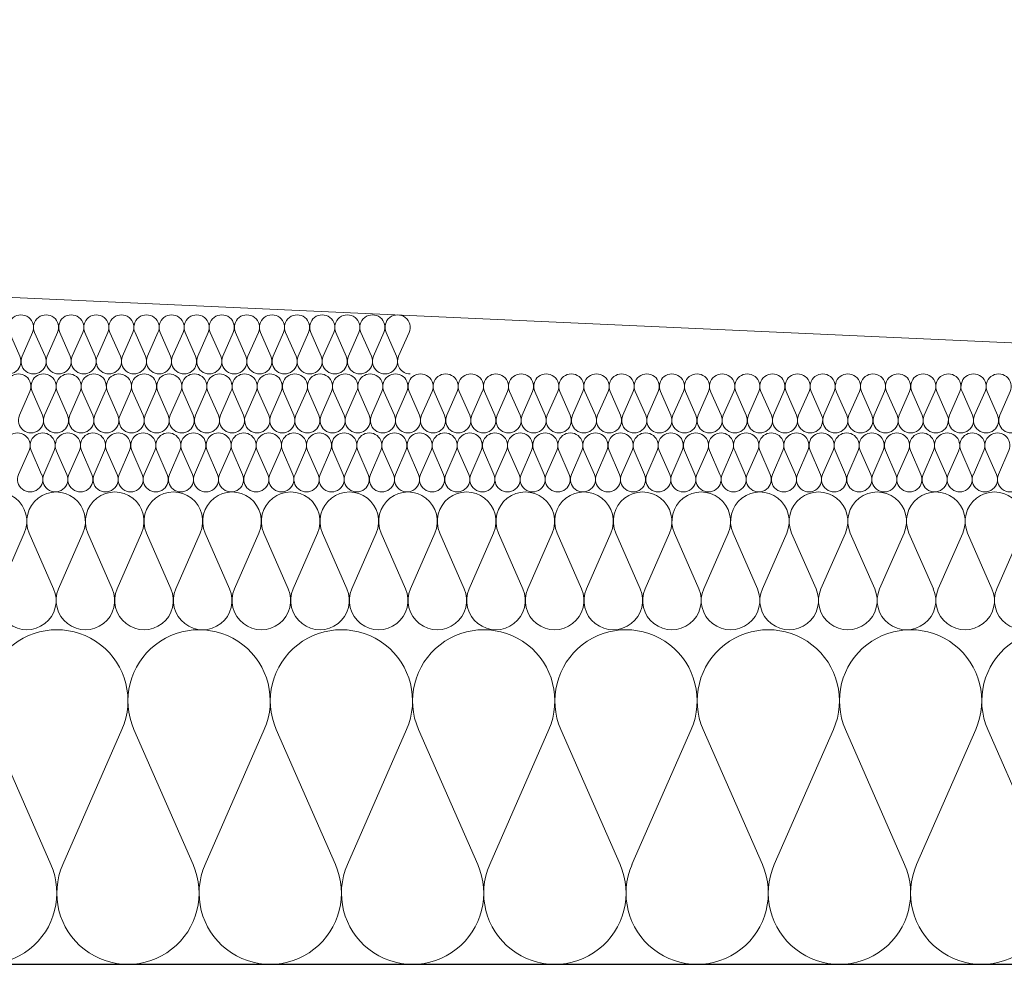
# Model space of a CAD drawing. Extents: x -686885 to -413214, y -23370 to 153194.
# Tile 36 of 145: x -650548 to -650048, y -7972 to -7490. Entities that reach past the tile are written whole.
import ezdxf

# ---------------------------------------------------------------- set-up
doc = ezdxf.new("R2010")
doc.units = 0
doc.header["$MEASUREMENT"] = 0
for name, color, linetype, lineweight in [('Arch stropy_Nr_Pióra__1', 7, 'Continuous', 25), ('INWENT KONST. DREWNIANA_Nr_Pióra__21', 7, 'Continuous', 9), ('INWENT WYMIARY_Nr_Pióra__21', 7, 'Continuous', 9), ('INWENT WYMIARY_Nr_Pióra__5', 7, 'Continuous', 13)]:
    doc.layers.add(name, color=color, linetype=linetype, lineweight=lineweight)
doc.layers.add('Inwent Izolacje', color=7, linetype='Continuous')
doc.layers.add('INWENT WYMIARY', color=7, linetype='Continuous')
doc.layers.add('Inwent Izolacje_Nr_Pióra__2', color=7, linetype='Continuous', lineweight=13, true_color=0x7f7f7f)
doc.styles.add('GENERATED_STYLE_1', font='txt')
doc.dimstyles.new('GENERATED_STYLE__9', dxfattribs={"dimtxt": 160.000002, "dimasz": 110.144928, "dimexe": 0.18, "dimexo": 40, "dimgap": 0.09, "dimtad": 1, "dimtih": 1, "dimtoh": 1, "dimdec": 0, "dimzin": 0, "dimdsep": 46, "dimtxsty": 'GENERATED_STYLE_1', "dimblk": 'ARROWHEAD_5', "dimblk1": 'ARROWHEAD_5', "dimblk2": 'ARROWHEAD_5', "dimcen": 0.09, "dimclrd": 7, "dimclre": 7, "dimclrt": 7, "dimazin": 0, "dimtfac": 1, "dimtdec": 4, "dimtmove": 0, "dimatfit": 3, "dimfxl": 0, "dimtolj": 1, "dimtzin": 0, "dimarcsym": 0})

# ---------------------------------------------------------------- blocks, each defined once
blk = doc.blocks.new('Izolacja cieplna 14_13', base_point=(-647529.55, -7969.58))
at = {"layer": 'Inwent Izolacje_Nr_Pióra__2', "linetype": 'Continuous'}
for p, q in [((-650532.02, -7918.92), (-650562.09, -7850.24)), ((-650495.88, -7850.24), (-650525.95, -7918.92)), ((-650459.74, -7918.92), (-650489.81, -7850.24)), ((-650423.61, -7850.24), (-650453.67, -7918.92)), ((-650387.47, -7918.92), (-650417.53, -7850.24)), ((-650351.33, -7850.24), (-650381.4, -7918.92)), ((-650315.19, -7918.92), (-650345.26, -7850.24)), ((-650279.06, -7850.24), (-650309.12, -7918.92)), ((-650242.92, -7918.92), (-650272.98, -7850.24)), ((-650206.78, -7850.24), (-650236.85, -7918.92)), ((-650170.64, -7918.92), (-650200.71, -7850.24)), ((-650134.51, -7850.24), (-650164.57, -7918.92)), ((-650098.37, -7918.92), (-650128.43, -7850.24)), ((-650062.23, -7850.24), (-650092.3, -7918.92)), ((-650026.09, -7918.92), (-650056.16, -7850.24))]:
    blk.add_line(p, q, dxfattribs=at)
for centre, start_param, end_param in [((-650528.98, -7835.73), 1.158003, 5.125183), ((-650456.71, -7835.73), 1.158003, 5.125183), ((-650384.43, -7835.73), 1.158003, 5.125183), ((-650312.16, -7835.73), 1.158003, 5.125183), ((-650239.88, -7835.73), 1.158003, 5.125183), ((-650167.61, -7835.73), 1.158003, 5.125183), ((-650095.33, -7835.73), 1.158003, 5.125183), ((-650023.06, -7835.73), 1.158003, 5.125183), ((-650565.12, -7933.42), 4.299595, 8.266774), ((-650492.85, -7933.42), 4.299595, 8.266774), ((-650420.57, -7933.42), 4.299595, 8.266774), ((-650348.29, -7933.42), 4.299595, 8.266774), ((-650276.02, -7933.42), 4.299595, 8.266774), ((-650203.74, -7933.42), 4.299595, 8.266774), ((-650131.47, -7933.42), 4.299595, 8.266774), ((-650059.19, -7933.42), 4.299595, 8.266774)]:
    blk.add_ellipse(centre, major_axis=(0, -36.15), ratio=0.999515, start_param=start_param, end_param=end_param, dxfattribs=at)
blk = doc.blocks.new('Izolacja cieplna 14_14', base_point=(-648399.55, -7799.58))
at = {"layer": 'Inwent Izolacje_Nr_Pióra__2', "linetype": 'Continuous'}
for p, q in [((-650545.49, -7750.44), (-650557.88, -7778.72)), ((-650530.59, -7778.72), (-650542.98, -7750.44)), ((-650515.7, -7750.44), (-650528.09, -7778.72)), ((-650500.8, -7778.72), (-650513.2, -7750.44)), ((-650485.91, -7750.44), (-650498.3, -7778.72)), ((-650471.02, -7778.72), (-650483.41, -7750.44)), ((-650456.12, -7750.44), (-650468.52, -7778.72)), ((-650441.23, -7778.72), (-650453.62, -7750.44)), ((-650426.34, -7750.44), (-650438.73, -7778.72)), ((-650411.44, -7778.72), (-650423.83, -7750.44)), ((-650396.55, -7750.44), (-650408.94, -7778.72)), ((-650381.66, -7778.72), (-650394.05, -7750.44)), ((-650366.76, -7750.44), (-650379.15, -7778.72)), ((-650351.87, -7778.72), (-650364.26, -7750.44)), ((-650336.98, -7750.44), (-650349.37, -7778.72)), ((-650322.08, -7778.72), (-650334.47, -7750.44)), ((-650307.19, -7750.44), (-650319.58, -7778.72)), ((-650292.29, -7778.72), (-650304.69, -7750.44)), ((-650277.4, -7750.44), (-650289.79, -7778.72)), ((-650262.51, -7778.72), (-650274.9, -7750.44)), ((-650247.61, -7750.44), (-650260, -7778.72)), ((-650232.72, -7778.72), (-650245.11, -7750.44)), ((-650217.83, -7750.44), (-650230.22, -7778.72)), ((-650202.93, -7778.72), (-650215.32, -7750.44)), ((-650188.04, -7750.44), (-650200.43, -7778.72)), ((-650173.14, -7778.72), (-650185.54, -7750.44)), ((-650158.25, -7750.44), (-650170.64, -7778.72)), ((-650143.36, -7778.72), (-650155.75, -7750.44)), ((-650128.46, -7750.44), (-650140.86, -7778.72)), ((-650113.57, -7778.72), (-650125.96, -7750.44)), ((-650098.68, -7750.44), (-650111.07, -7778.72)), ((-650083.78, -7778.72), (-650096.17, -7750.44)), ((-650068.89, -7750.44), (-650081.28, -7778.72)), ((-650054, -7778.72), (-650066.39, -7750.44)), ((-650039.1, -7750.44), (-650051.49, -7778.72))]:
    blk.add_line(p, q, dxfattribs=at)
for centre, start_param, end_param in [((-650559.13, -7744.47), 2.728799, 6.695979), ((-650529.34, -7744.47), 2.728799, 6.695979), ((-650499.55, -7744.47), 2.728799, 6.695979), ((-650469.77, -7744.47), 2.728799, 6.695979), ((-650439.98, -7744.47), 2.728799, 6.695979), ((-650410.19, -7744.47), 2.728799, 6.695979), ((-650380.4, -7744.47), 2.728799, 6.695979), ((-650350.62, -7744.47), 2.728799, 6.695979), ((-650320.83, -7744.47), 2.728799, 6.695979), ((-650291.04, -7744.47), 2.728799, 6.695979), ((-650261.26, -7744.47), 2.728799, 6.695979), ((-650231.47, -7744.47), 2.728799, 6.695979), ((-650201.68, -7744.47), 2.728799, 6.695979), ((-650171.89, -7744.47), 2.728799, 6.695979), ((-650142.11, -7744.47), 2.728799, 6.695979), ((-650112.32, -7744.47), 2.728799, 6.695979), ((-650082.53, -7744.47), 2.728799, 6.695979), ((-650052.74, -7744.47), 2.728799, 6.695979), ((-650544.23, -7784.69), 5.870392, 9.837571), ((-650514.45, -7784.69), 5.870392, 9.837571), ((-650484.66, -7784.69), 5.870392, 9.837571), ((-650454.87, -7784.69), 5.870392, 9.837571), ((-650425.09, -7784.69), 5.870392, 9.837571), ((-650395.3, -7784.69), 5.870392, 9.837571), ((-650365.51, -7784.69), 5.870392, 9.837571), ((-650335.72, -7784.69), 5.870392, 9.837571), ((-650305.94, -7784.69), 5.870392, 9.837571), ((-650276.15, -7784.69), 5.870392, 9.837571), ((-650246.36, -7784.69), 5.870392, 9.837571), ((-650216.57, -7784.69), 5.870392, 9.837571), ((-650186.79, -7784.69), 5.870392, 9.837571), ((-650157, -7784.69), 5.870392, 9.837571), ((-650127.21, -7784.69), 5.870392, 9.837571), ((-650097.43, -7784.69), 5.870392, 9.837571), ((-650067.64, -7784.69), 5.870392, 9.837571), ((-650037.85, -7784.69), 5.870392, 9.837571)]:
    blk.add_ellipse(centre, major_axis=(-14.89, 0), ratio=0.999587, start_param=start_param, end_param=end_param, dxfattribs=at)
blk = doc.blocks.new('Izolacja cieplna 14_15', base_point=(-649049.55, -7729.58))
at = {"layer": 'Inwent Izolacje_Nr_Pióra__2', "linetype": 'Continuous'}
for p, q in [((-650543.06, -7708.52), (-650548.37, -7720.64)), ((-650536.68, -7720.64), (-650541.99, -7708.52)), ((-650530.3, -7708.52), (-650535.61, -7720.64)), ((-650523.92, -7720.64), (-650529.23, -7708.52)), ((-650517.54, -7708.52), (-650522.85, -7720.64)), ((-650511.16, -7720.64), (-650516.47, -7708.52)), ((-650504.78, -7708.52), (-650510.09, -7720.64)), ((-650498.4, -7720.64), (-650503.71, -7708.52)), ((-650492.02, -7708.52), (-650497.33, -7720.64)), ((-650485.64, -7720.64), (-650490.94, -7708.52)), ((-650479.26, -7708.52), (-650484.56, -7720.64)), ((-650472.88, -7720.64), (-650478.18, -7708.52)), ((-650466.5, -7708.52), (-650471.8, -7720.64)), ((-650460.12, -7720.64), (-650465.42, -7708.52)), ((-650453.74, -7708.52), (-650459.04, -7720.64)), ((-650447.36, -7720.64), (-650452.66, -7708.52)), ((-650440.98, -7708.52), (-650446.28, -7720.64)), ((-650434.59, -7720.64), (-650439.9, -7708.52)), ((-650428.21, -7708.52), (-650433.52, -7720.64)), ((-650421.83, -7720.64), (-650427.14, -7708.52)), ((-650415.45, -7708.52), (-650420.76, -7720.64)), ((-650409.07, -7720.64), (-650414.38, -7708.52)), ((-650402.69, -7708.52), (-650408, -7720.64)), ((-650396.31, -7720.64), (-650401.62, -7708.52)), ((-650389.93, -7708.52), (-650395.24, -7720.64)), ((-650383.55, -7720.64), (-650388.86, -7708.52)), ((-650377.17, -7708.52), (-650382.48, -7720.64)), ((-650370.79, -7720.64), (-650376.1, -7708.52)), ((-650364.41, -7708.52), (-650369.72, -7720.64)), ((-650358.03, -7720.64), (-650363.34, -7708.52)), ((-650351.65, -7708.52), (-650356.96, -7720.64)), ((-650345.27, -7720.64), (-650350.58, -7708.52)), ((-650338.89, -7708.52), (-650344.2, -7720.64)), ((-650332.51, -7720.64), (-650337.82, -7708.52)), ((-650326.13, -7708.52), (-650331.44, -7720.64)), ((-650319.75, -7720.64), (-650325.06, -7708.52)), ((-650313.37, -7708.52), (-650318.68, -7720.64)), ((-650306.99, -7720.64), (-650312.3, -7708.52)), ((-650300.61, -7708.52), (-650305.92, -7720.64)), ((-650294.23, -7720.64), (-650299.54, -7708.52)), ((-650287.85, -7708.52), (-650293.16, -7720.64)), ((-650281.47, -7720.64), (-650286.78, -7708.52)), ((-650275.09, -7708.52), (-650280.4, -7720.64)), ((-650268.71, -7720.64), (-650274.02, -7708.52)), ((-650262.33, -7708.52), (-650267.64, -7720.64)), ((-650255.95, -7720.64), (-650261.26, -7708.52)), ((-650249.57, -7708.52), (-650254.88, -7720.64)), ((-650243.19, -7720.64), (-650248.5, -7708.52)), ((-650236.81, -7708.52), (-650242.12, -7720.64)), ((-650230.43, -7720.64), (-650235.74, -7708.52)), ((-650224.05, -7708.52), (-650229.36, -7720.64)), ((-650217.67, -7720.64), (-650222.98, -7708.52)), ((-650211.29, -7708.52), (-650216.6, -7720.64)), ((-650204.91, -7720.64), (-650210.22, -7708.52)), ((-650198.53, -7708.52), (-650203.84, -7720.64)), ((-650192.15, -7720.64), (-650197.46, -7708.52)), ((-650185.77, -7708.52), (-650191.08, -7720.64)), ((-650179.39, -7720.64), (-650184.69, -7708.52)), ((-650173.01, -7708.52), (-650178.31, -7720.64)), ((-650166.63, -7720.64), (-650171.93, -7708.52)), ((-650160.25, -7708.52), (-650165.55, -7720.64)), ((-650153.87, -7720.64), (-650159.17, -7708.52)), ((-650147.49, -7708.52), (-650152.79, -7720.64)), ((-650141.11, -7720.64), (-650146.41, -7708.52)), ((-650134.73, -7708.52), (-650140.03, -7720.64)), ((-650128.34, -7720.64), (-650133.65, -7708.52)), ((-650121.96, -7708.52), (-650127.27, -7720.64)), ((-650115.58, -7720.64), (-650120.89, -7708.52)), ((-650109.2, -7708.52), (-650114.51, -7720.64)), ((-650102.82, -7720.64), (-650108.13, -7708.52)), ((-650096.44, -7708.52), (-650101.75, -7720.64)), ((-650090.06, -7720.64), (-650095.37, -7708.52)), ((-650083.68, -7708.52), (-650088.99, -7720.64)), ((-650077.3, -7720.64), (-650082.61, -7708.52)), ((-650070.92, -7708.52), (-650076.23, -7720.64)), ((-650064.54, -7720.64), (-650069.85, -7708.52)), ((-650058.16, -7708.52), (-650063.47, -7720.64)), ((-650051.78, -7720.64), (-650057.09, -7708.52)), ((-650045.4, -7708.52), (-650050.71, -7720.64))]:
    blk.add_line(p, q, dxfattribs=at)
for centre, start_param, end_param in [((-650548.9, -7705.96), 1.158003, 5.125183), ((-650536.14, -7705.96), 1.158003, 5.125183), ((-650523.38, -7705.96), 1.158003, 5.125183), ((-650510.62, -7705.96), 1.158003, 5.125183), ((-650497.86, -7705.96), 1.158003, 5.125183), ((-650485.1, -7705.96), 1.158003, 5.125183), ((-650472.34, -7705.96), 1.158003, 5.125183), ((-650459.58, -7705.96), 1.158003, 5.125183), ((-650446.82, -7705.96), 1.158003, 5.125183), ((-650434.06, -7705.96), 1.158003, 5.125183), ((-650421.3, -7705.96), 1.158003, 5.125183), ((-650408.54, -7705.96), 1.158003, 5.125183), ((-650395.78, -7705.96), 1.158003, 5.125183), ((-650383.02, -7705.96), 1.158003, 5.125183), ((-650370.26, -7705.96), 1.158003, 5.125183), ((-650357.5, -7705.96), 1.158003, 5.125183), ((-650344.74, -7705.96), 1.158003, 5.125183), ((-650331.98, -7705.96), 1.158003, 5.125183), ((-650319.22, -7705.96), 1.158003, 5.125183), ((-650306.45, -7705.96), 1.158003, 5.125183), ((-650293.69, -7705.96), 1.158003, 5.125183), ((-650280.93, -7705.96), 1.158003, 5.125183), ((-650268.17, -7705.96), 1.158003, 5.125183), ((-650255.41, -7705.96), 1.158003, 5.125183), ((-650242.65, -7705.96), 1.158003, 5.125183), ((-650229.89, -7705.96), 1.158003, 5.125183), ((-650217.13, -7705.96), 1.158003, 5.125183), ((-650204.37, -7705.96), 1.158003, 5.125183), ((-650191.61, -7705.96), 1.158003, 5.125183), ((-650178.85, -7705.96), 1.158003, 5.125183), ((-650166.09, -7705.96), 1.158003, 5.125183), ((-650153.33, -7705.96), 1.158003, 5.125183), ((-650140.57, -7705.96), 1.158003, 5.125183), ((-650127.81, -7705.96), 1.158003, 5.125183), ((-650115.05, -7705.96), 1.158003, 5.125183), ((-650102.29, -7705.96), 1.158003, 5.125183), ((-650089.53, -7705.96), 1.158003, 5.125183), ((-650076.77, -7705.96), 1.158003, 5.125183), ((-650064.01, -7705.96), 1.158003, 5.125183), ((-650051.25, -7705.96), 1.158003, 5.125183), ((-650542.52, -7723.2), 4.299595, 8.266774), ((-650529.76, -7723.2), 4.299595, 8.266774), ((-650517, -7723.2), 4.299595, 8.266774), ((-650504.24, -7723.2), 4.299595, 8.266774), ((-650491.48, -7723.2), 4.299595, 8.266774), ((-650478.72, -7723.2), 4.299595, 8.266774), ((-650465.96, -7723.2), 4.299595, 8.266774), ((-650453.2, -7723.2), 4.299595, 8.266774), ((-650440.44, -7723.2), 4.299595, 8.266774), ((-650427.68, -7723.2), 4.299595, 8.266774), ((-650414.92, -7723.2), 4.299595, 8.266774), ((-650402.16, -7723.2), 4.299595, 8.266774), ((-650389.4, -7723.2), 4.299595, 8.266774), ((-650376.64, -7723.2), 4.299595, 8.266774), ((-650363.88, -7723.2), 4.299595, 8.266774), ((-650351.12, -7723.2), 4.299595, 8.266774), ((-650338.36, -7723.2), 4.299595, 8.266774), ((-650325.6, -7723.2), 4.299595, 8.266774), ((-650312.83, -7723.2), 4.299595, 8.266774), ((-650300.07, -7723.2), 4.299595, 8.266774), ((-650287.31, -7723.2), 4.299595, 8.266774), ((-650274.55, -7723.2), 4.299595, 8.266774), ((-650261.79, -7723.2), 4.299595, 8.266774), ((-650249.03, -7723.2), 4.299595, 8.266774), ((-650236.27, -7723.2), 4.299595, 8.266774), ((-650223.51, -7723.2), 4.299595, 8.266774), ((-650210.75, -7723.2), 4.299595, 8.266774), ((-650197.99, -7723.2), 4.299595, 8.266774), ((-650185.23, -7723.2), 4.299595, 8.266774), ((-650172.47, -7723.2), 4.299595, 8.266774), ((-650159.71, -7723.2), 4.299595, 8.266774), ((-650146.95, -7723.2), 4.299595, 8.266774), ((-650134.19, -7723.2), 4.299595, 8.266774), ((-650121.43, -7723.2), 4.299595, 8.266774), ((-650108.67, -7723.2), 4.299595, 8.266774), ((-650095.91, -7723.2), 4.299595, 8.266774), ((-650083.15, -7723.2), 4.299595, 8.266774), ((-650070.39, -7723.2), 4.299595, 8.266774), ((-650057.63, -7723.2), 4.299595, 8.266774), ((-650044.87, -7723.2), 4.299595, 8.266774)]:
    blk.add_ellipse(centre, major_axis=(0, -6.38), ratio=0.999979, start_param=start_param, end_param=end_param, dxfattribs=at)
blk = doc.blocks.new('Izolacja cieplna 14_16', base_point=(-649699.55, -7699.58))
at = {"layer": 'Inwent Izolacje_Nr_Pióra__2', "linetype": 'Continuous'}
for p, q in [((-650542.64, -7678.52), (-650547.95, -7690.64)), ((-650536.26, -7690.64), (-650541.57, -7678.52)), ((-650529.88, -7678.52), (-650535.19, -7690.64)), ((-650523.49, -7690.64), (-650528.8, -7678.52)), ((-650517.11, -7678.52), (-650522.42, -7690.64)), ((-650510.73, -7690.64), (-650516.04, -7678.52)), ((-650504.35, -7678.52), (-650509.66, -7690.64)), ((-650497.96, -7690.64), (-650503.27, -7678.52)), ((-650491.58, -7678.52), (-650496.89, -7690.64)), ((-650485.2, -7690.64), (-650490.51, -7678.52)), ((-650478.81, -7678.52), (-650484.12, -7690.64)), ((-650472.43, -7690.64), (-650477.74, -7678.52)), ((-650466.05, -7678.52), (-650471.36, -7690.64)), ((-650459.66, -7690.64), (-650464.97, -7678.52)), ((-650453.28, -7678.52), (-650458.59, -7690.64)), ((-650446.9, -7690.64), (-650452.21, -7678.52)), ((-650440.52, -7678.52), (-650445.83, -7690.64)), ((-650434.13, -7690.64), (-650439.44, -7678.52)), ((-650427.75, -7678.52), (-650433.06, -7690.64)), ((-650421.37, -7690.64), (-650426.68, -7678.52)), ((-650414.98, -7678.52), (-650420.29, -7690.64)), ((-650408.6, -7690.64), (-650413.91, -7678.52)), ((-650402.22, -7678.52), (-650407.53, -7690.64)), ((-650395.83, -7690.64), (-650401.15, -7678.52)), ((-650389.45, -7678.52), (-650394.76, -7690.64)), ((-650383.07, -7690.64), (-650388.38, -7678.52)), ((-650376.69, -7678.52), (-650382, -7690.64)), ((-650370.3, -7690.64), (-650375.61, -7678.52)), ((-650363.92, -7678.52), (-650369.23, -7690.64)), ((-650357.54, -7690.64), (-650362.85, -7678.52)), ((-650351.15, -7678.52), (-650356.46, -7690.64)), ((-650344.77, -7690.64), (-650350.08, -7678.52)), ((-650338.39, -7678.52), (-650343.7, -7690.64)), ((-650332, -7690.64), (-650337.32, -7678.52)), ((-650325.62, -7678.52), (-650330.93, -7690.64)), ((-650319.24, -7690.64), (-650324.55, -7678.52)), ((-650312.86, -7678.52), (-650318.17, -7690.64)), ((-650306.47, -7690.64), (-650311.78, -7678.52)), ((-650300.09, -7678.52), (-650305.4, -7690.64)), ((-650293.71, -7690.64), (-650299.02, -7678.52)), ((-650287.32, -7678.52), (-650292.63, -7690.64)), ((-650280.94, -7690.64), (-650286.25, -7678.52)), ((-650274.56, -7678.52), (-650279.87, -7690.64)), ((-650268.17, -7690.64), (-650273.49, -7678.52)), ((-650261.79, -7678.52), (-650267.1, -7690.64)), ((-650255.41, -7690.64), (-650260.72, -7678.52)), ((-650249.03, -7678.52), (-650254.34, -7690.64)), ((-650242.64, -7690.64), (-650247.95, -7678.52)), ((-650236.26, -7678.52), (-650241.57, -7690.64)), ((-650229.88, -7690.64), (-650235.19, -7678.52)), ((-650223.49, -7678.52), (-650228.8, -7690.64)), ((-650217.11, -7690.64), (-650222.42, -7678.52)), ((-650210.73, -7678.52), (-650216.04, -7690.64)), ((-650204.35, -7690.64), (-650209.66, -7678.52)), ((-650197.96, -7678.52), (-650203.27, -7690.64)), ((-650191.58, -7690.64), (-650196.89, -7678.52)), ((-650185.2, -7678.52), (-650190.51, -7690.64)), ((-650178.81, -7690.64), (-650184.12, -7678.52)), ((-650172.43, -7678.52), (-650177.74, -7690.64)), ((-650166.05, -7690.64), (-650171.36, -7678.52)), ((-650159.66, -7678.52), (-650164.97, -7690.64)), ((-650153.28, -7690.64), (-650158.59, -7678.52)), ((-650146.9, -7678.52), (-650152.21, -7690.64)), ((-650140.52, -7690.64), (-650145.83, -7678.52)), ((-650134.13, -7678.52), (-650139.44, -7690.64)), ((-650127.75, -7690.64), (-650133.06, -7678.52)), ((-650121.37, -7678.52), (-650126.68, -7690.64)), ((-650114.98, -7690.64), (-650120.29, -7678.52)), ((-650108.6, -7678.52), (-650113.91, -7690.64)), ((-650102.22, -7690.64), (-650107.53, -7678.52)), ((-650095.83, -7678.52), (-650101.15, -7690.64)), ((-650089.45, -7690.64), (-650094.76, -7678.52)), ((-650083.07, -7678.52), (-650088.38, -7690.64)), ((-650076.69, -7690.64), (-650082, -7678.52)), ((-650070.3, -7678.52), (-650075.61, -7690.64)), ((-650063.92, -7690.64), (-650069.23, -7678.52)), ((-650057.54, -7678.52), (-650062.85, -7690.64)), ((-650051.15, -7690.64), (-650056.46, -7678.52)), ((-650044.77, -7678.52), (-650050.08, -7690.64))]:
    blk.add_line(p, q, dxfattribs=at)
for centre, start_param, end_param in [((-650548.49, -7675.96), 2.728799, 6.695979), ((-650535.72, -7675.96), 2.728799, 6.695979), ((-650522.96, -7675.96), 2.728799, 6.695979), ((-650510.19, -7675.96), 2.728799, 6.695979), ((-650497.43, -7675.96), 2.728799, 6.695979), ((-650484.66, -7675.96), 2.728799, 6.695979), ((-650471.89, -7675.96), 2.728799, 6.695979), ((-650459.13, -7675.96), 2.728799, 6.695979), ((-650446.36, -7675.96), 2.728799, 6.695979), ((-650433.6, -7675.96), 2.728799, 6.695979), ((-650420.83, -7675.96), 2.728799, 6.695979), ((-650408.06, -7675.96), 2.728799, 6.695979), ((-650395.3, -7675.96), 2.728799, 6.695979), ((-650382.53, -7675.96), 2.728799, 6.695979), ((-650369.77, -7675.96), 2.728799, 6.695979), ((-650357, -7675.96), 2.728799, 6.695979), ((-650344.23, -7675.96), 2.728799, 6.695979), ((-650331.47, -7675.96), 2.728799, 6.695979), ((-650318.7, -7675.96), 2.728799, 6.695979), ((-650305.94, -7675.96), 2.728799, 6.695979), ((-650293.17, -7675.96), 2.728799, 6.695979), ((-650280.4, -7675.96), 2.728799, 6.695979), ((-650267.64, -7675.96), 2.728799, 6.695979), ((-650254.87, -7675.96), 2.728799, 6.695979), ((-650242.11, -7675.96), 2.728799, 6.695979), ((-650229.34, -7675.96), 2.728799, 6.695979), ((-650216.57, -7675.96), 2.728799, 6.695979), ((-650203.81, -7675.96), 2.728799, 6.695979), ((-650191.04, -7675.96), 2.728799, 6.695979), ((-650178.28, -7675.96), 2.728799, 6.695979), ((-650165.51, -7675.96), 2.728799, 6.695979), ((-650152.75, -7675.96), 2.728799, 6.695979), ((-650139.98, -7675.96), 2.728799, 6.695979), ((-650127.21, -7675.96), 2.728799, 6.695979), ((-650114.45, -7675.96), 2.728799, 6.695979), ((-650101.68, -7675.96), 2.728799, 6.695979), ((-650088.92, -7675.96), 2.728799, 6.695979), ((-650076.15, -7675.96), 2.728799, 6.695979), ((-650063.38, -7675.96), 2.728799, 6.695979), ((-650050.62, -7675.96), 2.728799, 6.695979), ((-650542.11, -7693.2), 5.870392, 9.837571), ((-650529.34, -7693.2), 5.870392, 9.837571), ((-650516.57, -7693.2), 5.870392, 9.837571), ((-650503.81, -7693.2), 5.870392, 9.837571), ((-650491.04, -7693.2), 5.870392, 9.837571), ((-650478.28, -7693.2), 5.870392, 9.837571), ((-650465.51, -7693.2), 5.870392, 9.837571), ((-650452.75, -7693.2), 5.870392, 9.837571), ((-650439.98, -7693.2), 5.870392, 9.837571), ((-650427.21, -7693.2), 5.870392, 9.837571), ((-650414.45, -7693.2), 5.870392, 9.837571), ((-650401.68, -7693.2), 5.870392, 9.837571), ((-650388.92, -7693.2), 5.870392, 9.837571), ((-650376.15, -7693.2), 5.870392, 9.837571), ((-650363.38, -7693.2), 5.870392, 9.837571), ((-650350.62, -7693.2), 5.870392, 9.837571), ((-650337.85, -7693.2), 5.870392, 9.837571), ((-650325.09, -7693.2), 5.870392, 9.837571), ((-650312.32, -7693.2), 5.870392, 9.837571), ((-650299.55, -7693.2), 5.870392, 9.837571), ((-650286.79, -7693.2), 5.870392, 9.837571), ((-650274.02, -7693.2), 5.870392, 9.837571), ((-650261.26, -7693.2), 5.870392, 9.837571), ((-650248.49, -7693.2), 5.870392, 9.837571), ((-650235.72, -7693.2), 5.870392, 9.837571), ((-650222.96, -7693.2), 5.870392, 9.837571), ((-650210.19, -7693.2), 5.870392, 9.837571), ((-650197.43, -7693.2), 5.870392, 9.837571), ((-650184.66, -7693.2), 5.870392, 9.837571), ((-650171.89, -7693.2), 5.870392, 9.837571), ((-650159.13, -7693.2), 5.870392, 9.837571), ((-650146.36, -7693.2), 5.870392, 9.837571), ((-650133.6, -7693.2), 5.870392, 9.837571), ((-650120.83, -7693.2), 5.870392, 9.837571), ((-650108.06, -7693.2), 5.870392, 9.837571), ((-650095.3, -7693.2), 5.870392, 9.837571), ((-650082.53, -7693.2), 5.870392, 9.837571), ((-650069.77, -7693.2), 5.870392, 9.837571), ((-650057, -7693.2), 5.870392, 9.837571), ((-650044.23, -7693.2), 5.870392, 9.837571)]:
    blk.add_ellipse(centre, major_axis=(-6.38, 0), ratio=0.999587, start_param=start_param, end_param=end_param, dxfattribs=at)
blk = doc.blocks.new('Izolacja cieplna 14_17', base_point=(-650349.55, -7669.58))
at = {"layer": 'Inwent Izolacje_Nr_Pióra__2', "linetype": 'Continuous'}
for p, q in [((-650547.72, -7660.64), (-650553.03, -7648.52)), ((-650541.35, -7648.52), (-650546.65, -7660.64)), ((-650534.97, -7660.64), (-650540.27, -7648.52)), ((-650528.6, -7648.52), (-650533.9, -7660.64)), ((-650522.22, -7660.64), (-650527.52, -7648.52)), ((-650515.85, -7648.52), (-650521.15, -7660.64)), ((-650509.47, -7660.64), (-650514.77, -7648.52)), ((-650503.09, -7648.52), (-650508.4, -7660.64)), ((-650496.72, -7660.64), (-650502.02, -7648.52)), ((-650490.34, -7648.52), (-650495.65, -7660.64)), ((-650483.97, -7660.64), (-650489.27, -7648.52)), ((-650477.59, -7648.52), (-650482.9, -7660.64)), ((-650471.22, -7660.64), (-650476.52, -7648.52)), ((-650464.84, -7648.52), (-650470.15, -7660.64)), ((-650458.47, -7660.64), (-650463.77, -7648.52)), ((-650452.09, -7648.52), (-650457.4, -7660.64)), ((-650445.72, -7660.64), (-650451.02, -7648.52)), ((-650439.34, -7648.52), (-650444.65, -7660.64)), ((-650432.97, -7660.64), (-650438.27, -7648.52)), ((-650426.59, -7648.52), (-650431.9, -7660.64)), ((-650420.22, -7660.64), (-650425.52, -7648.52)), ((-650413.84, -7648.52), (-650419.15, -7660.64)), ((-650407.47, -7660.64), (-650412.77, -7648.52)), ((-650401.09, -7648.52), (-650406.4, -7660.64)), ((-650394.72, -7660.64), (-650400.02, -7648.52)), ((-650388.34, -7648.52), (-650393.64, -7660.64)), ((-650381.97, -7660.64), (-650387.27, -7648.52)), ((-650375.59, -7648.52), (-650380.89, -7660.64)), ((-650369.21, -7660.64), (-650374.52, -7648.52)), ((-650362.84, -7648.52), (-650368.14, -7660.64)), ((-650356.46, -7660.64), (-650361.77, -7648.52)), ((-650350.09, -7648.52), (-650355.39, -7660.64))]:
    blk.add_line(p, q, dxfattribs=at)
for centre, start_param, end_param in [((-650547.19, -7645.96), 1.158003, 5.125183), ((-650534.44, -7645.96), 1.158003, 5.125183), ((-650521.68, -7645.96), 1.158003, 5.125183), ((-650508.93, -7645.96), 1.158003, 5.125183), ((-650496.18, -7645.96), 1.158003, 5.125183), ((-650483.43, -7645.96), 1.158003, 5.125183), ((-650470.68, -7645.96), 1.158003, 5.125183), ((-650457.93, -7645.96), 1.158003, 5.125183), ((-650445.18, -7645.96), 1.158003, 5.125183), ((-650432.43, -7645.96), 1.158003, 5.125183), ((-650419.68, -7645.96), 1.158003, 5.125183), ((-650406.93, -7645.96), 1.158003, 5.125183), ((-650394.18, -7645.96), 1.158003, 5.125183), ((-650381.43, -7645.96), 1.158003, 5.125183), ((-650368.68, -7645.96), 1.158003, 5.125183), ((-650355.93, -7645.96), 1.158003, 5.125183), ((-650553.56, -7663.2), 4.299595, 8.266774), ((-650540.81, -7663.2), 4.299595, 8.266774), ((-650528.06, -7663.2), 4.299595, 8.266774), ((-650515.31, -7663.2), 4.299595, 8.266774), ((-650502.56, -7663.2), 4.299595, 8.266774), ((-650489.81, -7663.2), 4.299595, 8.266774), ((-650477.06, -7663.2), 4.299595, 8.266774), ((-650464.31, -7663.2), 4.299595, 8.266774), ((-650451.56, -7663.2), 4.299595, 8.266774), ((-650438.81, -7663.2), 4.299595, 8.266774), ((-650426.06, -7663.2), 4.299595, 8.266774), ((-650413.31, -7663.2), 4.299595, 8.266774), ((-650400.56, -7663.2), 4.299595, 8.266774), ((-650387.8, -7663.2), 4.299595, 8.266774), ((-650375.05, -7663.2), 4.299595, 8.266774), ((-650362.3, -7663.2), 4.299595, 8.266774), ((-650349.55, -7663.2), 4.299596, 6.283185)]:
    blk.add_ellipse(centre, major_axis=(0, -6.38), ratio=0.999198, start_param=start_param, end_param=end_param, dxfattribs=at)
blk = doc.blocks.new('*D782')
at = {"layer": 'INWENT WYMIARY_Nr_Pióra__5', "linetype": 'Continuous'}
for points in [[(-657348.7, -7638.18), (-657314.98, -7749.08), (-657374.95, -7751.08)], [(-657342.05, -7969.58), (-657372.8, -7857.82), (-657312.81, -7857.42)]]:
    blk.add_hatch(color=256, dxfattribs=at).paths.add_polyline_path(points, flags=0)
for p, q in [((-657348.7, -7638.18), (-657374.95, -7751.08)), ((-657348.7, -7638.18), (-657314.98, -7749.08)), ((-657314.98, -7749.08), (-657374.95, -7751.08)), ((-657372.8, -7857.82), (-657312.81, -7857.42)), ((-657342.05, -7969.58), (-657372.8, -7857.82)), ((-657342.05, -7969.58), (-657312.81, -7857.42))]:
    blk.add_line(p, q, dxfattribs=at)
blk.add_arc((-665600.6, -7969.58), 8258.56, 0.776767, 1.523015, dxfattribs=at)
at = {"layer": 'INWENT WYMIARY_Nr_Pióra__21', "insert": (-657183.74, -7880.63), "char_height": 160, "attachment_point": 7, "style": 'GENERATED_STYLE_1'}
blk.add_mtext('{2,30°}', dxfattribs=at)
blk = doc.blocks.new('ARROWHEAD_5')
at = {"color": 0, "linetype": 'Continuous', "lineweight": 0}
blk.add_line((0, 0), (-1, 0), dxfattribs=at)
blk.add_solid([(-1, 0.2679), (0, 0), (-1, -0.2679), (-1, 0.2679)], dxfattribs=at)
blk = doc.blocks.new('*D783')
at = {"layer": 'INWENT WYMIARY_Nr_Pióra__5', "linetype": 'Continuous'}
for points in [[(-651154.75, -7603.27), (-651129.09, -7716.31), (-651189.04, -7713.99)], [(-651163.09, -7969.58), (-651192.31, -7857.41), (-651132.31, -7857.83)]]:
    blk.add_hatch(color=256, dxfattribs=at).paths.add_polyline_path(points, flags=0)
for p, q in [((-651154.75, -7603.27), (-651189.04, -7713.99)), ((-651154.75, -7603.27), (-651129.09, -7716.31)), ((-651129.09, -7716.31), (-651189.04, -7713.99)), ((-651163.09, -7969.58), (-651192.31, -7857.41)), ((-651192.31, -7857.41), (-651132.31, -7857.83)), ((-651163.09, -7969.58), (-651132.31, -7857.83))]:
    blk.add_line(p, q, dxfattribs=at)
blk.add_arc((-643114.8, -7969.58), 8048.28, 178.18843, 179.202939, dxfattribs=at)
at = {"layer": 'INWENT WYMIARY_Nr_Pióra__21', "insert": (-651769.72, -7862.74), "char_height": 160, "attachment_point": 7, "style": 'GENERATED_STYLE_1'}
blk.add_mtext('{2,61°}', dxfattribs=at)

msp = doc.modelspace()

# ---------------------------------------------------------------- linework, layer by layer
at = {"layer": 'Arch stropy_Nr_Pióra__1', "linetype": 'Continuous'}
msp.add_line((-659599.55, -7969.58), (-647529.55, -7969.58), dxfattribs=at)
at = {"layer": 'INWENT KONST. DREWNIANA_Nr_Pióra__21', "linetype": 'Continuous'}
msp.add_line((-653649.41, -7489.61), (-647504.55, -7769.58), dxfattribs=at)

# ---------------------------------------------------------------- block references
at = {"layer": 'Inwent Izolacje', "color": 104, "linetype": 'Continuous', "lineweight": 13, "true_color": 0x029e21}
for name, p in [('Izolacja cieplna 14_17', (-650349.55, -7669.58)), ('Izolacja cieplna 14_16', (-649699.55, -7699.58)), ('Izolacja cieplna 14_15', (-649049.55, -7729.58)), ('Izolacja cieplna 14_14', (-648399.55, -7799.58)), ('Izolacja cieplna 14_13', (-647529.55, -7969.58))]:
    msp.add_blockref(name, p, dxfattribs=at)

# ---------------------------------------------------------------- dimensions: what is measured, and where the dimension line sits
at = {"layer": 'INWENT WYMIARY', "linetype": 'Continuous'}
for base, center, p2, picture, middle in [((-657343.71, -7803.85), (-665600.6, -7969.58), (-647529.55, -7969.58), '*D782', (-656927.01, -7800.63)), ((-651161, -7786.38), (-643114.8, -7969.58), (-659599.55, -7969.58), '*D783', (-651512.98, -7782.74))]:
    dim = msp.add_angular_dim_3p(base=base, center=center, p1=(-653649.41, -7489.61), p2=p2, dimstyle='GENERATED_STYLE__9', dxfattribs=at)
    dim.commit()
    dim.dimension.update_dxf_attribs({"geometry": picture, "text_midpoint": middle, "dimtype": 165})

doc.saveas('drawing.dxf')
